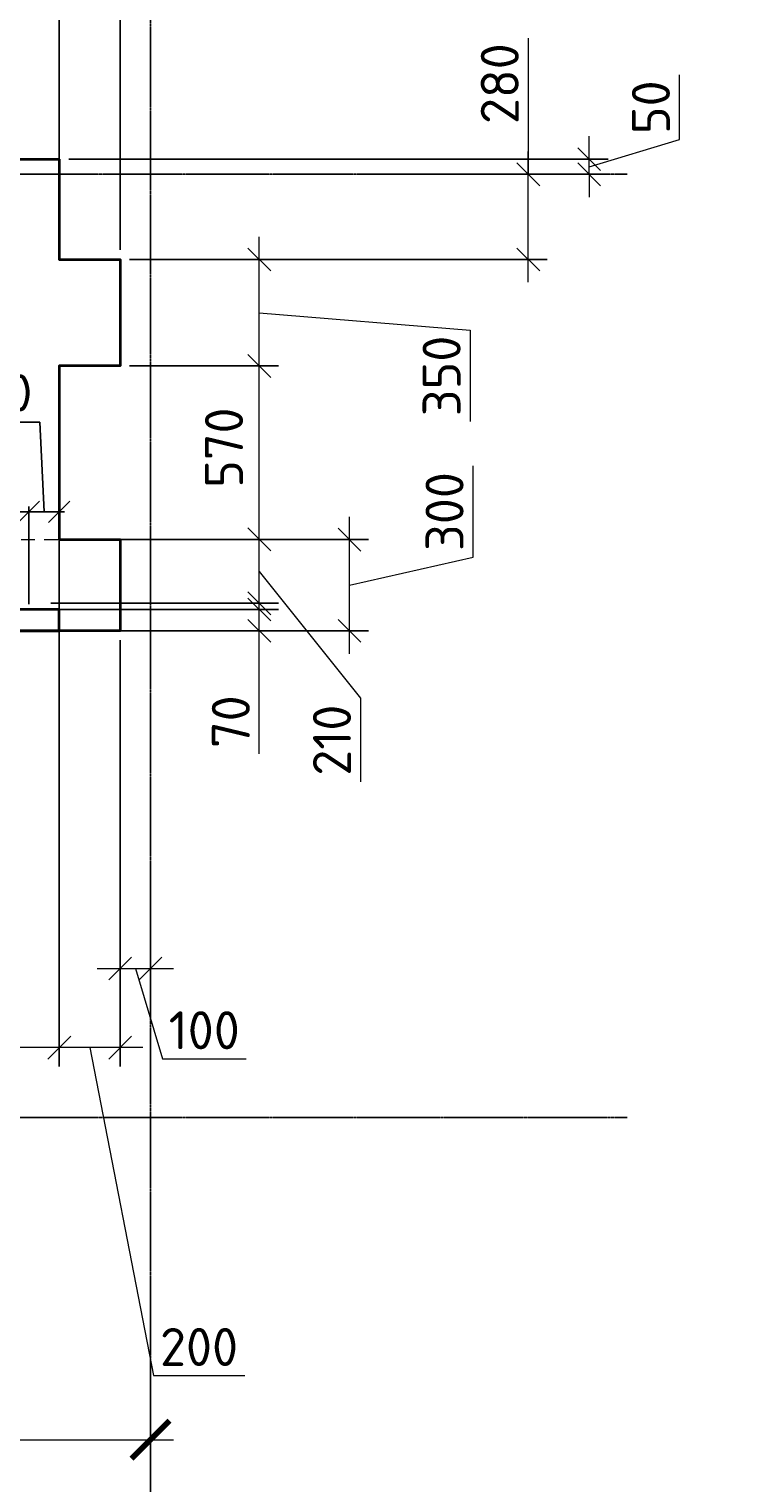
# Model space of a CAD drawing. Header units: millimetres. Extents: x 40580 to 2152466, y -328404 to 177125.
# Tile 49 of 252: x 348328 to 353047, y 150392 to 159949. Entities that reach past the tile are written whole.
import ezdxf

# ---------------------------------------------------------------- set-up
doc = ezdxf.new("R2010")
doc.units = ezdxf.units.MM
for name, pattern in [('______5', [1100, 800, -100, 100, -100]), ('CENTER', [2, 1.25, -0.25, 0.25, -0.25]), ('HIDDEN', [1, 0.6, -0.4])]:
    doc.linetypes.add(name, pattern=pattern)
doc.layers.add('RAZMER', color=7, linetype='Continuous', lineweight=9)
doc.layers.add('ОСИ', color=7, linetype='CENTER', lineweight=15)
doc.layers.add('Стена_ бетон несущ.', color=7, linetype='Continuous', lineweight=70, true_color=0xb4b496)
doc.styles.get("Standard").update_dxf_attribs({"font": 'isocpeur.ttf'})
doc.styles.add('ГОСТ', font='isocpeur.ttf')
doc.dimstyles.new('ГОСТ', dxfattribs={"dimscale": 0, "dimtxt": 2.5, "dimasz": 2.5, "dimexe": 1.25, "dimexo": 0.625, "dimtad": 1, "dimdec": 0, "dimtxsty": 'ГОСТ', "dimblk": 'ARCHTICK', "dimcen": 2.5, "dimdle": 1.5, "dimclrd": 256, "dimclre": 256, "dimclrt": 256, "dimadec": 0, "dimazin": 0, "dimtfac": 1, "dimtdec": 0, "dimtmove": 1, "dimatfit": 3, "dimfxl": 2, "dimtfill": 1, "dimlwd": -1, "dimarcsym": 0})
doc.dimstyles.new('Осевые', dxfattribs={"dimscale": 0.7, "dimtxt": 450, "dimasz": 400, "dimexe": 100, "dimexo": 100, "dimgap": 100, "dimtad": 1, "dimdec": 0, "dimzin": 0, "dimdsep": 46, "dimtxsty": 'Standard', "dimblk": 'OBLIQUE', "dimcen": 9, "dimdle": 100, "dimazin": 0, "dimtm": 1e-09, "dimtfac": 1, "dimtdec": 0, "dimtofl": 0, "dimtmove": 0, "dimatfit": 3, "dimfxl": 1, "dimtolj": 1, "dimtzin": 0, "dimarcsym": 0})

# ---------------------------------------------------------------- blocks, each defined once
blk = doc.blocks.new('_ArchTick')
at = {"color": 0, "linetype": 'ByBlock', "const_width": 0.15}
blk.add_lwpolyline([(-0.5, -0.5), (0.5, 0.5)], dxfattribs=at)
blk = doc.blocks.new('*D2322')
at = {"layer": 'Defpoints', "color": 0, "lineweight": 25, "transparency": 16777216}
for p in [(349126.7, 150676), (337726.7, 150596.9), (349126.7, 150459.5)]:
    blk.add_point(p, dxfattribs=at)
at = {"layer": 'RAZMER', "lineweight": -2, "transparency": 16777216}
for p, q in [((337726.7, 150659.4), (337726.7, 150801)), ((349126.7, 150522), (349126.7, 150801))]:
    blk.add_line(p, q, dxfattribs=at)
at = {"layer": 'RAZMER', "transparency": 16777216}
blk.add_line((337576.7, 150676), (349276.7, 150676), dxfattribs=at)
at = {"layer": 'RAZMER', "transparency": 16777216, "xscale": 250, "yscale": 250, "zscale": 250, "rotation": 180}
blk.add_blockref('_ArchTick', (337726.7, 150676), dxfattribs=at)
at = {"layer": 'RAZMER', "transparency": 16777216, "xscale": 250, "yscale": 250, "zscale": 250}
blk.add_blockref('_ArchTick', (349126.7, 150676), dxfattribs=at)
at = {"layer": 'RAZMER', "transparency": 16777216, "insert": (343426.7, 150863.5), "char_height": 250, "attachment_point": 5, "style": 'ГОСТ', "bg_fill": 3, "box_fill_scale": 1.1, "bg_fill_color": 256, "bg_fill_true_color": 13158600, "bg_fill_transparency": 0}
blk.add_mtext('5700', dxfattribs=at)
blk = doc.blocks.new('_OBLIQUE')
at = {"color": 0, "linetype": 'ByBlock'}
blk.add_line((-0.5, -0.5), (0.5, 0.5), dxfattribs=at)
blk = doc.blocks.new('*D2022')
at = {"layer": 'Defpoints', "color": 0, "lineweight": 25, "transparency": 16777216}
for p in [(348526.7, 156063.2), (348926.7, 155994.4), (348526.7, 153253.6)]:
    blk.add_point(p, dxfattribs=at)
at = {"layer": 'RAZMER', "lineweight": -2, "transparency": 16777216}
for p, q in [((348526.7, 156000.7), (348526.7, 153128.6)), ((348926.7, 155931.9), (348926.7, 153128.6))]:
    blk.add_line(p, q, dxfattribs=at)
at = {"layer": 'RAZMER', "transparency": 16777216}
for p, q in [((349076.7, 153253.6), (348376.7, 153253.6)), ((348726.7, 153253.6), (349145.5, 151098.2)), ((349145.5, 151098.2), (349745.5, 151098.2))]:
    blk.add_line(p, q, dxfattribs=at)
at = {"layer": 'RAZMER', "transparency": 16777216, "xscale": 150, "yscale": 150, "zscale": 150, "rotation": 180}
blk.add_blockref('_OBLIQUE', (348526.7, 153253.6), dxfattribs=at)
at = {"layer": 'RAZMER', "transparency": 16777216, "xscale": 150, "yscale": 150, "zscale": 150}
blk.add_blockref('_OBLIQUE', (348926.7, 153253.6), dxfattribs=at)
at = {"layer": 'RAZMER', "transparency": 16777216, "insert": (349445.5, 151285.7), "char_height": 250, "attachment_point": 5, "style": 'ГОСТ', "bg_fill": 3, "box_fill_scale": 1.1, "bg_fill_color": 256, "bg_fill_true_color": 13158600, "bg_fill_transparency": 0}
blk.add_mtext('200', dxfattribs=at)
blk = doc.blocks.new('*D2017')
at = {"layer": 'Defpoints', "color": 0, "lineweight": 25, "transparency": 16777216}
for p in [(346386.7, 155992.8), (348526.7, 156063.2), (346386.7, 153253.6)]:
    blk.add_point(p, dxfattribs=at)
at = {"layer": 'RAZMER', "lineweight": -2, "transparency": 16777216}
for p, q in [((348526.7, 156000.7), (348526.7, 153128.6)), ((346386.7, 155930.3), (346386.7, 153128.6))]:
    blk.add_line(p, q, dxfattribs=at)
at = {"layer": 'RAZMER', "transparency": 16777216}
blk.add_line((348676.7, 153253.6), (346236.7, 153253.6), dxfattribs=at)
at = {"layer": 'RAZMER', "transparency": 16777216, "xscale": 150, "yscale": 150, "zscale": 150, "rotation": 180}
blk.add_blockref('_OBLIQUE', (346386.7, 153253.6), dxfattribs=at)
at = {"layer": 'RAZMER', "transparency": 16777216, "xscale": 150, "yscale": 150, "zscale": 150}
blk.add_blockref('_OBLIQUE', (348526.7, 153253.6), dxfattribs=at)
at = {"layer": 'RAZMER', "transparency": 16777216, "insert": (347456.7, 153441.1), "char_height": 250, "attachment_point": 5, "style": 'ГОСТ', "bg_fill": 3, "box_fill_scale": 1.1, "bg_fill_color": 256, "bg_fill_true_color": 13158600, "bg_fill_transparency": 0}
blk.add_mtext('1070', dxfattribs=at)
blk = doc.blocks.new('*D2005')
at = {"layer": 'Defpoints', "color": 0, "lineweight": 25, "transparency": 16777216}
for p in [(348408.9, 156133.5), (349841.8, 156133.5), (348467.4, 155992.8)]:
    blk.add_point(p, dxfattribs=at)
at = {"layer": 'RAZMER', "transparency": 16777216}
for p, q in [((349841.8, 155842.8), (349841.8, 156283.5)), ((349841.8, 155183.9), (349841.8, 155992.8))]:
    blk.add_line(p, q, dxfattribs=at)
at = {"layer": 'RAZMER', "lineweight": -2, "transparency": 16777216}
for p, q in [((348471.4, 156133.5), (349966.8, 156133.5)), ((348529.9, 155992.8), (349966.8, 155992.8))]:
    blk.add_line(p, q, dxfattribs=at)
at = {"layer": 'RAZMER', "transparency": 16777216, "xscale": 150, "yscale": 150, "zscale": 150}
for p, rotation in [((349841.8, 156133.5), 90), ((349841.8, 155992.8), 270)]:
    blk.add_blockref('_OBLIQUE', p, dxfattribs=dict(at, rotation=rotation))
at = {"layer": 'RAZMER', "transparency": 16777216, "insert": (349654.3, 155396.4), "char_height": 250, "attachment_point": 5, "rotation": 90, "style": 'ГОСТ', "bg_fill": 3, "box_fill_scale": 1.1, "bg_fill_color": 256, "bg_fill_true_color": 13158600, "bg_fill_transparency": 0}
blk.add_mtext('70', dxfattribs=at)
blk = doc.blocks.new('*D2004')
at = {"layer": 'Defpoints', "color": 0, "lineweight": 25, "transparency": 16777216}
for p in [(348840, 156593), (350434.6, 156593), (348966.3, 155992.8)]:
    blk.add_point(p, dxfattribs=at)
at = {"layer": 'RAZMER', "transparency": 16777216}
for p, q in [((351247, 156477.6), (351247, 157077.6)), ((350434.6, 155842.8), (350434.6, 156743)), ((350434.6, 156292.9), (351247, 156477.6))]:
    blk.add_line(p, q, dxfattribs=at)
at = {"layer": 'RAZMER', "lineweight": -2, "transparency": 16777216}
for p, q in [((348902.5, 156593), (350559.6, 156593)), ((349028.8, 155992.8), (350559.6, 155992.8))]:
    blk.add_line(p, q, dxfattribs=at)
at = {"layer": 'RAZMER', "transparency": 16777216, "xscale": 150, "yscale": 150, "zscale": 150}
for p, rotation in [((350434.6, 156593), 90), ((350434.6, 155992.8), 270)]:
    blk.add_blockref('_OBLIQUE', p, dxfattribs=dict(at, rotation=rotation))
at = {"layer": 'RAZMER', "transparency": 16777216, "insert": (351059.5, 156777.6), "char_height": 250, "attachment_point": 5, "rotation": 90, "style": 'ГОСТ', "bg_fill": 3, "box_fill_scale": 1.1, "bg_fill_color": 256, "bg_fill_true_color": 13158600, "bg_fill_transparency": 0}
blk.add_mtext('300', dxfattribs=at)
blk = doc.blocks.new('*D2006')
at = {"layer": 'Defpoints', "color": 0, "lineweight": 25, "transparency": 16777216}
for p in [(348926.7, 156594.4), (349841.8, 156594.4), (348408.9, 156174.4)]:
    blk.add_point(p, dxfattribs=at)
at = {"layer": 'RAZMER', "transparency": 16777216}
for p, q in [((349841.8, 156024.4), (349841.8, 156744.4)), ((349841.8, 156384.4), (350506.9, 155549.7)), ((350506.9, 155549.7), (350506.9, 154999.7))]:
    blk.add_line(p, q, dxfattribs=at)
at = {"layer": 'RAZMER', "lineweight": -2, "transparency": 16777216}
for p, q in [((348989.2, 156594.4), (349966.8, 156594.4)), ((348471.4, 156174.4), (349966.8, 156174.4))]:
    blk.add_line(p, q, dxfattribs=at)
at = {"layer": 'RAZMER', "transparency": 16777216, "xscale": 150, "yscale": 150, "zscale": 150}
for p, rotation in [((349841.8, 156594.4), 90), ((349841.8, 156174.4), 270)]:
    blk.add_blockref('_OBLIQUE', p, dxfattribs=dict(at, rotation=rotation))
at = {"layer": 'RAZMER', "transparency": 16777216, "insert": (350319.4, 155274.7), "char_height": 250, "attachment_point": 5, "rotation": 90, "style": 'ГОСТ', "bg_fill": 3, "box_fill_scale": 1.1, "bg_fill_color": 256, "bg_fill_true_color": 13158600, "bg_fill_transparency": 0}
blk.add_mtext('210', dxfattribs=at)
blk = doc.blocks.new('*D2014')
at = {"layer": 'Defpoints', "color": 0, "lineweight": 25, "transparency": 16777216}
for p in [(348926.7, 157734.4), (349841.8, 157734.4), (348926.7, 156594.4)]:
    blk.add_point(p, dxfattribs=at)
at = {"layer": 'RAZMER', "transparency": 16777216}
blk.add_line((349841.8, 156444.4), (349841.8, 157884.4), dxfattribs=at)
at = {"layer": 'RAZMER', "lineweight": -2, "transparency": 16777216}
for p, q in [((348989.2, 157734.4), (349966.8, 157734.4)), ((348989.2, 156594.4), (349966.8, 156594.4))]:
    blk.add_line(p, q, dxfattribs=at)
at = {"layer": 'RAZMER', "transparency": 16777216, "xscale": 150, "yscale": 150, "zscale": 150}
for p, rotation in [((349841.8, 157734.4), 90), ((349841.8, 156594.4), 270)]:
    blk.add_blockref('_OBLIQUE', p, dxfattribs=dict(at, rotation=rotation))
at = {"layer": 'RAZMER', "transparency": 16777216, "insert": (349609.5, 157197.4), "char_height": 250, "attachment_point": 5, "rotation": 90, "style": 'ГОСТ', "bg_fill": 3, "box_fill_scale": 1.1, "bg_fill_color": 256, "bg_fill_true_color": 13158600, "bg_fill_transparency": 0}
blk.add_mtext('570', dxfattribs=at)
blk = doc.blocks.new('*D2013')
at = {"layer": 'Defpoints', "color": 0, "lineweight": 25, "transparency": 16777216}
for p in [(348926.7, 158434.4), (349841.8, 158434.4), (348926.7, 157734.4)]:
    blk.add_point(p, dxfattribs=at)
at = {"layer": 'RAZMER', "transparency": 16777216}
for p, q in [((349841.8, 157584.4), (349841.8, 158584.4)), ((349841.8, 158084.4), (351227.8, 157969)), ((351227.8, 157969), (351227.8, 157369))]:
    blk.add_line(p, q, dxfattribs=at)
at = {"layer": 'RAZMER', "lineweight": -2, "transparency": 16777216}
for p, q in [((348989.2, 158434.4), (349966.8, 158434.4)), ((348989.2, 157734.4), (349966.8, 157734.4))]:
    blk.add_line(p, q, dxfattribs=at)
at = {"layer": 'RAZMER', "transparency": 16777216, "xscale": 150, "yscale": 150, "zscale": 150}
for p, rotation in [((349841.8, 158434.4), 90), ((349841.8, 157734.4), 270)]:
    blk.add_blockref('_OBLIQUE', p, dxfattribs=dict(at, rotation=rotation))
at = {"layer": 'RAZMER', "transparency": 16777216, "insert": (351040.3, 157669), "char_height": 250, "attachment_point": 5, "rotation": 90, "style": 'ГОСТ', "bg_fill": 3, "box_fill_scale": 1.1, "bg_fill_color": 256, "bg_fill_true_color": 13158600, "bg_fill_transparency": 0}
blk.add_mtext('350', dxfattribs=at)
blk = doc.blocks.new('*D2016')
at = {"layer": 'Defpoints', "color": 0, "lineweight": 25, "transparency": 16777216}
for p in [(350694.9, 158994.4), (351609.9, 158994.4), (348926.7, 158434.4)]:
    blk.add_point(p, dxfattribs=at)
at = {"layer": 'RAZMER', "transparency": 16777216}
for p, q in [((351609.9, 159890.4), (351609.9, 158994.4)), ((351609.9, 158284.4), (351609.9, 159144.4))]:
    blk.add_line(p, q, dxfattribs=at)
at = {"layer": 'RAZMER', "lineweight": -2, "transparency": 16777216}
for p, q in [((350757.4, 158994.4), (351734.9, 158994.4)), ((348989.2, 158434.4), (351734.9, 158434.4))]:
    blk.add_line(p, q, dxfattribs=at)
at = {"layer": 'RAZMER', "transparency": 16777216, "xscale": 150, "yscale": 150, "zscale": 150}
for p, rotation in [((351609.9, 158994.4), 90), ((351609.9, 158434.4), 270)]:
    blk.add_blockref('_OBLIQUE', p, dxfattribs=dict(at, rotation=rotation))
at = {"layer": 'RAZMER', "transparency": 16777216, "insert": (351422.4, 159590.4), "char_height": 250, "attachment_point": 5, "rotation": 90, "style": 'ГОСТ', "bg_fill": 3, "box_fill_scale": 1.1, "bg_fill_color": 256, "bg_fill_true_color": 13158600, "bg_fill_transparency": 0}
blk.add_mtext('280', dxfattribs=at)
blk = doc.blocks.new('*D2015')
at = {"layer": 'Defpoints', "color": 0, "lineweight": 25, "transparency": 16777216}
for p in [(348526.7, 159094.4), (352009.9, 159094.4), (350694.9, 158994.4)]:
    blk.add_point(p, dxfattribs=at)
at = {"layer": 'RAZMER', "transparency": 16777216}
for p, q in [((352603.7, 159222.6), (352603.7, 159647.6)), ((352009.9, 159094.4), (352009.9, 159244.4)), ((352009.9, 159044.4), (352603.7, 159222.6)), ((352009.9, 158994.4), (352009.9, 159094.4)), ((352009.9, 158994.4), (352009.9, 159094.4)), ((352009.9, 158994.4), (352009.9, 158844.4))]:
    blk.add_line(p, q, dxfattribs=at)
at = {"layer": 'RAZMER', "lineweight": -2, "transparency": 16777216}
for p, q in [((348589.2, 159094.4), (352134.9, 159094.4)), ((350757.4, 158994.4), (352134.9, 158994.4))]:
    blk.add_line(p, q, dxfattribs=at)
at = {"layer": 'RAZMER', "transparency": 16777216, "xscale": 150, "yscale": 150, "zscale": 150}
for p, rotation in [((352009.9, 159094.4), 270), ((352009.9, 158994.4), 90)]:
    blk.add_blockref('_OBLIQUE', p, dxfattribs=dict(at, rotation=rotation))
at = {"layer": 'RAZMER', "transparency": 16777216, "insert": (352416.2, 159435.1), "char_height": 250, "attachment_point": 5, "rotation": 90, "style": 'ГОСТ', "bg_fill": 3, "box_fill_scale": 1.1, "bg_fill_color": 256, "bg_fill_true_color": 13158600, "bg_fill_transparency": 0}
blk.add_mtext('50', dxfattribs=at)
blk = doc.blocks.new('*D2021')
at = {"layer": 'Defpoints', "color": 0, "lineweight": 25, "transparency": 16777216}
for p in [(348926.7, 155994.4), (349126.7, 154372.6), (349126.7, 153773.9)]:
    blk.add_point(p, dxfattribs=at)
at = {"layer": 'RAZMER', "lineweight": -2, "transparency": 16777216}
for p, q in [((348926.7, 155931.9), (348926.7, 153648.9)), ((349126.7, 154310.1), (349126.7, 153648.9))]:
    blk.add_line(p, q, dxfattribs=at)
at = {"layer": 'RAZMER', "transparency": 16777216}
for p, q in [((348776.7, 153773.9), (349276.7, 153773.9)), ((349026.7, 153773.9), (349204.8, 153180.2)), ((349204.8, 153180.2), (349754.8, 153180.2))]:
    blk.add_line(p, q, dxfattribs=at)
at = {"layer": 'RAZMER', "transparency": 16777216, "xscale": 150, "yscale": 150, "zscale": 150, "rotation": 180}
blk.add_blockref('_OBLIQUE', (348926.7, 153773.9), dxfattribs=at)
at = {"layer": 'RAZMER', "transparency": 16777216, "xscale": 150, "yscale": 150, "zscale": 150}
blk.add_blockref('_OBLIQUE', (349126.7, 153773.9), dxfattribs=at)
at = {"layer": 'RAZMER', "transparency": 16777216, "insert": (349479.8, 153367.7), "char_height": 250, "attachment_point": 5, "style": 'ГОСТ', "bg_fill": 3, "box_fill_scale": 1.1, "bg_fill_color": 256, "bg_fill_true_color": 13158600, "bg_fill_transparency": 0}
blk.add_mtext('100', dxfattribs=at)
blk = doc.blocks.new('*D2319')
at = {"layer": 'Defpoints', "color": 0, "lineweight": 25, "transparency": 16777216}
for p in [(348526.7, 160650.3), (343326.7, 158869.1), (348526.7, 158764.4)]:
    blk.add_point(p, dxfattribs=at)
at = {"layer": 'RAZMER', "lineweight": -2, "transparency": 16777216}
for p, q in [((343326.7, 158931.6), (343326.7, 160775.3)), ((348526.7, 158826.9), (348526.7, 160775.3))]:
    blk.add_line(p, q, dxfattribs=at)
at = {"layer": 'RAZMER', "transparency": 16777216}
blk.add_line((343176.7, 160650.3), (348676.7, 160650.3), dxfattribs=at)
at = {"layer": 'RAZMER', "transparency": 16777216, "xscale": 250, "yscale": 250, "zscale": 250, "rotation": 180}
blk.add_blockref('_ArchTick', (343326.7, 160650.3), dxfattribs=at)
at = {"layer": 'RAZMER', "transparency": 16777216, "xscale": 250, "yscale": 250, "zscale": 250}
blk.add_blockref('_ArchTick', (348526.7, 160650.3), dxfattribs=at)
at = {"layer": 'RAZMER', "transparency": 16777216, "insert": (345926.7, 160837.8), "char_height": 250, "attachment_point": 5, "style": 'ГОСТ', "bg_fill": 3, "box_fill_scale": 1.1, "bg_fill_color": 256, "bg_fill_true_color": 13158600, "bg_fill_transparency": 0}
blk.add_mtext('2600', dxfattribs=at)
blk = doc.blocks.new('*D2317')
at = {"layer": 'Defpoints', "color": 0, "lineweight": 25, "transparency": 16777216}
for p in [(348926.7, 160650.3), (348526.7, 159434.1), (348926.7, 158434.4)]:
    blk.add_point(p, dxfattribs=at)
at = {"layer": 'RAZMER', "transparency": 16777216}
for p, q in [((348726.7, 160650.3), (348829.8, 160994.1)), ((348829.8, 160994.1), (349429.8, 160994.1)), ((348376.7, 160650.3), (349076.7, 160650.3))]:
    blk.add_line(p, q, dxfattribs=at)
at = {"layer": 'RAZMER', "lineweight": -2, "transparency": 16777216}
for p, q in [((348526.7, 159496.6), (348526.7, 160775.3)), ((348926.7, 158496.9), (348926.7, 160775.3))]:
    blk.add_line(p, q, dxfattribs=at)
at = {"layer": 'RAZMER', "transparency": 16777216, "xscale": 250, "yscale": 250, "zscale": 250, "rotation": 180}
blk.add_blockref('_ArchTick', (348526.7, 160650.3), dxfattribs=at)
at = {"layer": 'RAZMER', "transparency": 16777216, "xscale": 250, "yscale": 250, "zscale": 250}
blk.add_blockref('_ArchTick', (348926.7, 160650.3), dxfattribs=at)
at = {"layer": 'RAZMER', "transparency": 16777216, "insert": (349129.8, 161181.6), "char_height": 250, "attachment_point": 5, "style": 'ГОСТ', "bg_fill": 3, "box_fill_scale": 1.1, "bg_fill_color": 256, "bg_fill_true_color": 13158600, "bg_fill_transparency": 0}
blk.add_mtext('200', dxfattribs=at)
blk = doc.blocks.new('*D2001')
at = {"layer": 'Defpoints', "color": 0, "linetype": 'ByBlock', "lineweight": 25, "ltscale": 13, "transparency": 16777216}
for p in [(348326.6, 156774.7), (348127.1, 156134), (348326.6, 156133.6)]:
    blk.add_point(p, dxfattribs=at)
at = {"layer": 'ОСИ', "color": 0, "linetype": 'ByBlock', "lineweight": -2, "ltscale": 13, "transparency": 16777216}
for p, q in [((347765.6, 157329.8), (347209.1, 157329.8)), ((348226.8, 156774.7), (347765.6, 157329.8)), ((348092.1, 156774.7), (348361.6, 156774.7)), ((348127.1, 156169), (348127.1, 156809.7)), ((348326.6, 156168.6), (348326.6, 156809.7))]:
    blk.add_line(p, q, dxfattribs=at)
at = {"layer": 'ОСИ', "color": 0, "linetype": 'ByBlock', "lineweight": -2, "ltscale": 13, "transparency": 16777216, "xscale": 140, "yscale": 140, "zscale": 140, "rotation": 180}
blk.add_blockref('_OBLIQUE', (348127.1, 156774.7), dxfattribs=at)
at = {"layer": 'ОСИ', "color": 0, "linetype": 'ByBlock', "lineweight": -2, "ltscale": 13, "transparency": 16777216, "xscale": 140, "yscale": 140, "zscale": 140}
blk.add_blockref('_OBLIQUE', (348326.6, 156774.7), dxfattribs=at)
at = {"layer": 'ОСИ', "color": 0, "linetype": 'ByBlock', "ltscale": 13, "transparency": 16777216, "insert": (347487.3, 157522.3), "char_height": 245, "attachment_point": 5}
blk.add_mtext('\\A1;100', dxfattribs=at)
blk = doc.blocks.new('*D2002')
at = {"layer": 'Defpoints', "color": 0, "linetype": 'ByBlock', "lineweight": 25, "ltscale": 13, "transparency": 16777216}
for p in [(348526.7, 156774.7), (348326.6, 156133.6), (348526.7, 156062.8)]:
    blk.add_point(p, dxfattribs=at)
at = {"layer": 'ОСИ', "color": 0, "linetype": 'ByBlock', "lineweight": -2, "ltscale": 13, "transparency": 16777216}
for p, q in [((348398.4, 157365.2), (347841.9, 157365.2)), ((348426.6, 156774.7), (348398.4, 157365.2)), ((348291.6, 156774.7), (348561.7, 156774.7)), ((348326.6, 156168.6), (348326.6, 156809.7)), ((348526.7, 156097.8), (348526.7, 156809.7))]:
    blk.add_line(p, q, dxfattribs=at)
at = {"layer": 'ОСИ', "color": 0, "linetype": 'ByBlock', "lineweight": -2, "ltscale": 13, "transparency": 16777216, "xscale": 140, "yscale": 140, "zscale": 140, "rotation": 180}
blk.add_blockref('_OBLIQUE', (348326.6, 156774.7), dxfattribs=at)
at = {"layer": 'ОСИ', "color": 0, "linetype": 'ByBlock', "lineweight": -2, "ltscale": 13, "transparency": 16777216, "xscale": 140, "yscale": 140, "zscale": 140}
blk.add_blockref('_OBLIQUE', (348526.7, 156774.7), dxfattribs=at)
at = {"layer": 'ОСИ', "color": 0, "linetype": 'ByBlock', "ltscale": 13, "transparency": 16777216, "insert": (348120.2, 157557.7), "char_height": 245, "attachment_point": 5}
blk.add_mtext('\\A1;100', dxfattribs=at)

msp = doc.modelspace()

# ---------------------------------------------------------------- linework, layer by layer
at = {"layer": 'ОСИ', "color": 18, "linetype": '______5', "lineweight": 25, "ltscale": 0.02, "true_color": 0x000000, "transparency": 33554687}
for p, q in [((349126.707, 149626.78), (349126.707, 160151.889)), ((336557.629, 158994.433), (352259.453, 158994.433)), ((336557.629, 152794.433), (352259.453, 152794.433))]:
    msp.add_line(p, q, dxfattribs=at)
at = {"layer": 'Стена_ бетон несущ.', "color": 18, "linetype": 'HIDDEN', "lineweight": 0, "ltscale": 150, "true_color": 0x000000, "transparency": 33554687}
msp.add_line((343326.707, 156594.433), (348526.707, 156594.433), dxfattribs=at)
at = {"layer": 'Стена_ бетон несущ.', "color": 18, "linetype": 'Continuous', "lineweight": 35, "true_color": 0x000000, "transparency": 33554687}
msp.add_lwpolyline([(346386.707, 155992.847), (348526.707, 155992.847), (348526.707, 156133.517), (346386.707, 156133.517)], close=True, dxfattribs=at)

# ---------------------------------------------------------------- next in the draw order: dimensions: what is measured, and where the dimension line sits
at = {"layer": 'RAZMER', "color": 18, "true_color": 0x000000}
dim = msp.add_linear_dim(base=(348526.707, 153253.553), p1=(348926.707, 155994.432), p2=(348526.707, 156063.182), dimstyle='ГОСТ', override={"dimasz": 1.5, "dimlfac": 0.5, "dimblk1": 'OBLIQUE', "dimblk2": 'OBLIQUE', "dimsah": 1}, dxfattribs=at)
dim.commit()
dim.dimension.update_dxf_attribs({"geometry": '*D2022', "text_midpoint": (349207.957, 151098.195), "dimtype": 160})
dim = msp.add_linear_dim(base=(349126.707, 150676.024), p1=(337726.707, 150596.94), p2=(349126.707, 150459.498), dimstyle='ГОСТ', override={"dimscale": 0, "dimlfac": 0.5, "dimtix": 0, "dimtofl": 1, "dimtmove": 1, "dimatfit": 3}, dxfattribs=at)
dim.commit()
dim.dimension.update_dxf_attribs({"geometry": '*D2322', "text_midpoint": (343426.707, 150863.524)})

# ---------------------------------------------------------------- next in the draw order: dimensions: what is measured, and where the dimension line sits
dim = msp.add_linear_dim(base=(346386.707, 153253.553), p1=(348526.707, 156063.182), p2=(346386.707, 155992.847), dimstyle='ГОСТ', override={"dimasz": 1.5, "dimlfac": 0.5, "dimblk1": 'OBLIQUE', "dimblk2": 'OBLIQUE', "dimsah": 1}, dxfattribs=at)
dim.commit()
dim.dimension.update_dxf_attribs({"geometry": '*D2017', "text_midpoint": (347456.707, 153441.053)})

# ---------------------------------------------------------------- next in the draw order: dimensions: what is measured, and where the dimension line sits
dim = msp.add_linear_dim(base=(349841.763, 156133.517), p1=(348467.394, 155992.847), p2=(348408.867, 156133.517), angle=90, dimstyle='ГОСТ', override={"dimasz": 1.5, "dimlfac": 0.5, "dimblk1": 'OBLIQUE', "dimblk2": 'OBLIQUE', "dimsah": 1}, dxfattribs=at)
dim.commit()
dim.dimension.update_dxf_attribs({"geometry": '*D2005', "text_midpoint": (350032.827, 155396.386), "dimtype": 160})

# ---------------------------------------------------------------- next in the draw order: dimensions: what is measured, and where the dimension line sits
dim = msp.add_linear_dim(base=(350434.647, 156593.019), p1=(348966.29, 155992.847), p2=(348840.023, 156593.019), angle=90, dimstyle='ГОСТ', override={"dimasz": 1.5, "dimlfac": 0.5, "dimblk1": 'OBLIQUE', "dimblk2": 'OBLIQUE', "dimsah": 1}, dxfattribs=at)
dim.commit()
dim.dimension.update_dxf_attribs({"geometry": '*D2004', "text_midpoint": (351247.024, 156540.15), "dimtype": 160})

# ---------------------------------------------------------------- next in the draw order: linework, layer by layer
at = {"layer": 'Стена_ бетон несущ.', "color": 18, "linetype": 'Continuous', "lineweight": 35, "true_color": 0x000000, "transparency": 33554687}
msp.add_lwpolyline([(348526.707, 159094.432), (348526.707, 158434.432), (348926.707, 158434.432), (348926.707, 157734.432), (348526.707, 157734.432), (348526.707, 156594.432), (348926.707, 156594.432), (348926.707, 155994.432), (343326.707, 155992.847), (342926.707, 155992.847), (342926.707, 156592.847), (343326.707, 156592.847), (343326.707, 157732.847), (342926.707, 157732.847), (342926.707, 158432.847), (343326.707, 158432.847), (343326.707, 159092.847), (348526.707, 159094.432)], dxfattribs=at)

# ---------------------------------------------------------------- next in the draw order: dimensions: what is measured, and where the dimension line sits
at = {"layer": 'RAZMER', "color": 18, "true_color": 0x000000}
dim = msp.add_linear_dim(base=(349841.763, 156594.432), p1=(348408.867, 156174.433), p2=(348926.707, 156594.432), angle=90, dimstyle='ГОСТ', override={"dimasz": 1.5, "dimlfac": 0.5, "dimblk1": 'OBLIQUE', "dimblk2": 'OBLIQUE', "dimsah": 1}, dxfattribs=at)
dim.commit()
dim.dimension.update_dxf_attribs({"geometry": '*D2006', "text_midpoint": (350506.903, 155487.171), "dimtype": 160})

# ---------------------------------------------------------------- next in the draw order: dimensions: what is measured, and where the dimension line sits
dim = msp.add_linear_dim(base=(349841.763, 157734.432), p1=(348926.707, 156594.432), p2=(348926.707, 157734.432), angle=90, dimstyle='ГОСТ', override={"dimasz": 1.5, "dimlfac": 0.5, "dimblk1": 'OBLIQUE', "dimblk2": 'OBLIQUE', "dimsah": 1}, dxfattribs=at)
dim.commit()
dim.dimension.update_dxf_attribs({"geometry": '*D2014', "text_midpoint": (349796.955, 157197.4), "dimtype": 160})
dim = msp.add_linear_dim(base=(349126.707, 153773.915), p1=(348926.707, 155994.432), p2=(349126.707, 154372.641), dimstyle='ГОСТ', override={"dimasz": 1.5, "dimlfac": 0.5, "dimblk1": 'OBLIQUE', "dimblk2": 'OBLIQUE', "dimsah": 1}, dxfattribs=at)
dim.commit()
dim.dimension.update_dxf_attribs({"geometry": '*D2021', "text_midpoint": (349267.332, 153367.665)})
at = {"layer": 'ОСИ', "color": 18, "linetype": 'ByBlock', "ltscale": 13, "true_color": 0x000000}
for base, p1, p2, picture, middle in [((348526.68, 156774.744), (348326.589, 156133.641), (348526.68, 156062.762), '*D2002', (348328.43, 157365.232)), ((348326.589, 156774.744), (348127.075, 156134.018), (348326.589, 156133.641), '*D2001', (347695.586, 157329.762))]:
    dim = msp.add_linear_dim(base=base, p1=p1, p2=p2, angle=180, dimstyle='Осевые', override={"dimtxt": 350, "dimasz": 200, "dimexe": 50, "dimexo": 50, "dimlfac": 0.5, "dimdle": 50, "dimtmove": 1}, dxfattribs=at)
    dim.commit()
    dim.dimension.update_dxf_attribs({"geometry": picture, "text_midpoint": middle, "dimtype": 160})

# ---------------------------------------------------------------- next in the draw order: texts
at = {"color": 18, "true_color": 0x000000, "insert": (250111.057, 153773.154), "char_height": 200, "attachment_point": 1, "style": 'ГОСТ'}
msp.add_mtext_dynamic_manual_height_columns('\\pi9510.738;{\\H1.5152x;\\P\\pi1000;Общие указания\\P\\pi200;}1.^IРабочая документация разработана в соответствии с заданием на проектирование, требованиями действующих технических регламентов, стандартов, сводов правил и других документов, содержащих установленные требования.\\P2.^IРабочая документация выполнена в соответствии со следующими нормативными и техническими документами:\\P-^IСП 20.13330.2016 "Нагрузки и Воздействия";\\P-^IСП 63.13330.2012 "Бетонные и железобетонные конструкции. Основные положения";\\P-^IСП 22.13330.2016 "Основания зданий и сооружений";\\P-^IСП 45.13330.2012 "Земляные сооружения, основания и фундаменты".\\P3.   За относительную отметку 0,000 принята отметка чистого пола первого этажа.\\P4.^IПеречень видов работ, для которых необходимо составлять акты освидетельствования скрытых работ:\\P-^Iармирование конструкций;\\P-^Iосвидетельствование опалубки перед бетонированием;\\P-^Iвыполнение сварочных работ;\\P-^Iотбор контрольных проб бетона;\\P-^Iсоответствие законченных железобетонных конструкций проекту с отображением качества работ;\\P-^Iустройство монолитных конструкций, выполняемых в зимнее время;  \\P\\pi0;        -    устройство гидроизоляции;\\P\\pi200;-^Iуплотнение грунтов и обратную засыпку.\\PЗапрещается выполнение последующих работ при отсутствии актов освидетельствования предшествующих скрытых работ во всех случаях.\\P\\pi0;        5. Проект рассчитан на производство работ в период положительных температур. В случае выполнения работ при отрицательных температурах необходимо выполнять требования СНиП часть 3 по производству работ и ППР.\\P        6. При минимальной температуре воздуха до минус 15°С допускается:\\P\\pi200;-выдерживание бетона в конструкции методом термоса, при предварительном разогреве бетонной смеси;\\P -форсированный электроразогрев бетона в конструкции с повторным уплотнением.\\PПри минимальной температуре воздуха до минус 25°С допускается:\\P -обогрев бетона в греющей опалубке с помощью низкотемпературных электронагревателей;\\P -электродный сквозной прогрев бетона;\\P -электрообогрев с помощью греющего провода.\\P      7. В процессе бетонирования обеспечить соблюдение защитных слоев и мест положения рабочей арматуры согласно проекту. Величина защитного слоя продольной рабочей арматуры у боковых граней стен монолитных участков должны быть не менее 20мм и не менее диаметра продольной рабочей арматуры конструкции, величина защитного слоя поперечной арматуры - не менее 10 мм\\P      8. Крестовые соединения стержней продольной и поперечной арматуры, соединение стержней продольной арматуры по длине выполнить вязкой отожженой проволокой диаметром 2,0-3,0 мм', width=17710.69822, gutter_width=5800, heights=[13133.416], dxfattribs=at)

# ---------------------------------------------------------------- next in the draw order: dimensions: what is measured, and where the dimension line sits
at = {"layer": 'RAZMER', "color": 18, "true_color": 0x000000}
dim = msp.add_linear_dim(base=(349841.763, 158434.432), p1=(348926.707, 157734.432), p2=(348926.707, 158434.432), angle=90, dimstyle='ГОСТ', override={"dimasz": 1.5, "dimlfac": 0.5, "dimblk1": 'OBLIQUE', "dimblk2": 'OBLIQUE', "dimsah": 1}, dxfattribs=at)
dim.commit()
dim.dimension.update_dxf_attribs({"geometry": '*D2013', "text_midpoint": (351227.828, 157906.489), "dimtype": 160})

# ---------------------------------------------------------------- next in the draw order: dimensions: what is measured, and where the dimension line sits
dim = msp.add_linear_dim(base=(351609.933, 158994.433), p1=(348926.707, 158434.432), p2=(350694.877, 158994.433), angle=90, dimstyle='ГОСТ', override={"dimasz": 1.5, "dimlfac": 0.5, "dimblk1": 'OBLIQUE', "dimblk2": 'OBLIQUE', "dimsah": 1}, dxfattribs=at)
dim.commit()
dim.dimension.update_dxf_attribs({"geometry": '*D2016', "text_midpoint": (351613.683, 159590.376), "dimtype": 160})

# ---------------------------------------------------------------- next in the draw order: dimensions: what is measured, and where the dimension line sits
dim = msp.add_linear_dim(base=(352009.933, 159094.432), p1=(350694.877, 158994.433), p2=(348526.707, 159094.432), angle=90, dimstyle='ГОСТ', override={"dimasz": 1.5, "dimlfac": 0.5, "dimblk1": 'OBLIQUE', "dimblk2": 'OBLIQUE', "dimsah": 1}, dxfattribs=at)
dim.commit()
dim.dimension.update_dxf_attribs({"geometry": '*D2015', "text_midpoint": (352416.183, 159285.058)})

# ---------------------------------------------------------------- next in the draw order: dimensions: what is measured, and where the dimension line sits
dim = msp.add_linear_dim(base=(348526.707, 160650.338), p1=(343326.707, 158869.08), p2=(348526.707, 158764.432), dimstyle='ГОСТ', override={"dimscale": 0, "dimlfac": 0.5, "dimtix": 0, "dimtofl": 1, "dimtmove": 1, "dimatfit": 3}, dxfattribs=at)
dim.commit()
dim.dimension.update_dxf_attribs({"geometry": '*D2319', "text_midpoint": (345926.707, 160837.838)})

# ---------------------------------------------------------------- next in the draw order: dimensions: what is measured, and where the dimension line sits
dim = msp.add_linear_dim(base=(348926.707, 160650.338), p1=(348526.707, 159434.084), p2=(348926.707, 158434.432), dimstyle='ГОСТ', override={"dimscale": 0, "dimlfac": 0.5, "dimtix": 0, "dimtofl": 1, "dimtmove": 1, "dimatfit": 3}, dxfattribs=at)
dim.commit()
dim.dimension.update_dxf_attribs({"geometry": '*D2317', "text_midpoint": (348892.332, 161181.588)})

doc.saveas('drawing.dxf')
